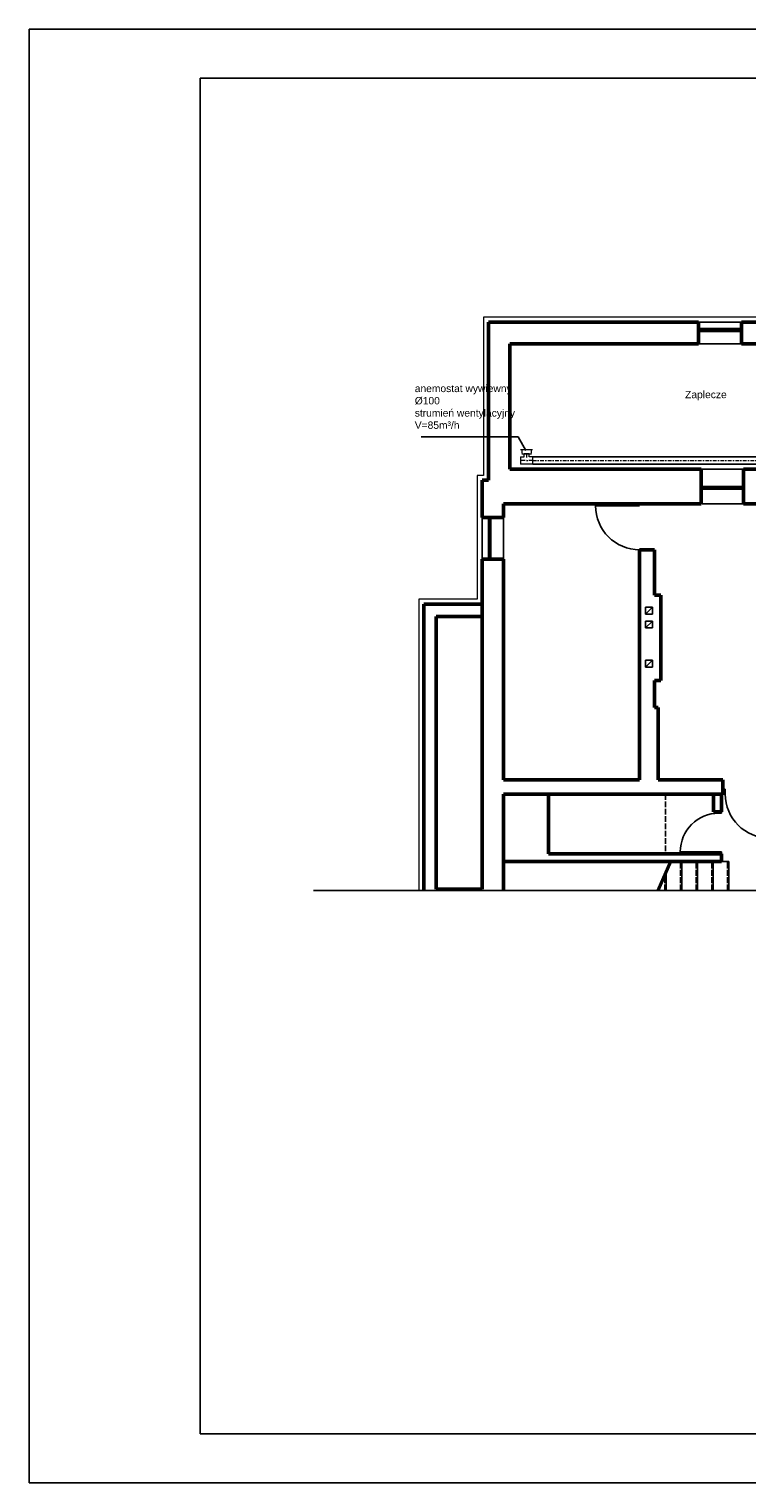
# Model space of a CAD drawing. Header units: millimetres. Extents: x 10990 to 23188, y -38075 to -27370.
# Tile 13 of 29: x 16888 to 18355, y -38075 to -35105. Entities that reach past the tile are written whole.
import ezdxf
from ezdxf.enums import TextEntityAlignment as Align

# ---------------------------------------------------------------- set-up
doc = ezdxf.new("R2010")
doc.units = ezdxf.units.MM
doc.linetypes.add('ACAD_ISO02W100', pattern=[15, 12, -3])
doc.linetypes.add('DASHDOT', pattern=[25.4, 12.7, -6.35, 0, -6.35])
for name, color, linetype, lineweight in [('2DL_PRO_n', 90, 'Continuous', 15), ('2DS_PLS_kan', 30, 'Continuous', 25), ('CP_AXISAC', 7, 'DASHDOT', 15), ('Przekrojowa', 90, 'Continuous', 50), ('Przekrój', 180, 'Continuous', 50)]:
    doc.layers.add(name, color=color, linetype=linetype, lineweight=lineweight)
for name, color, linetype in [('Drzwi', 32, 'Continuous'), ('Okna', 40, 'Continuous'), ('Opis okno', 50, 'Continuous'), ('Widokowa', 94, 'Continuous')]:
    doc.layers.add(name, color=color, linetype=linetype)
doc.styles.add('Arial', font='arial.ttf')
doc.styles.add('CP_ATTR', font='ROMANS.SHX')

# ---------------------------------------------------------------- blocks, each defined once
blk = doc.blocks.new('*U1814')
at = {"ltscale": 0.6}
for p, q in [((0, -7.5), (0, 7.5)), ((0, 7.5), (0, 7.5)), ((0, 7.5), (7.5, 7.5)), ((7.5, 14), (7.5, 14)), ((7.5, 14), (17.5, 14)), ((7.5, 7.5), (7.5, 14)), ((17.5, 14), (17.5, 14)), ((17.5, 7.5), (17.5, 14)), ((25, 7.5), (17.5, 7.5)), ((25, 7.5), (25, 7.5)), ((25, 7.5), (25, -7.5)), ((0, -7.5), (0, -7.5)), ((0, -7.5), (25, -7.5)), ((25, -7.5), (25, -7.5))]:
    blk.add_line(p, q, dxfattribs=at)
at = {"layer": 'CP_AXISAC', "ltscale": 0.6}
for p, q in [((0, 0), (25, 0)), ((12.5, 14), (12.5, 0))]:
    blk.add_line(p, q, dxfattribs=at)
at = {"linetype": 'ByBlock', "ltscale": 0.6, "style": 'CP_ATTR', "flags": 9}
for tag in ['NAME', 'PRODUCER', 'PRODUCT-TYPE', 'ARTICLE', 'FLOW', 'OTHER']:
    blk.add_attdef(tag, (0, 0), '', height=0.0001, dxfattribs=at)
blk = doc.blocks.new('RDLAC025f9mm8ut')
for p, q in [((-1, -0.5), (-1, 0.5)), ((-0.8, 0.5), (0, 0.5)), ((0, 0.62), (0, -0.62)), ((0, -0.5), (-0.8, -0.5))]:
    blk.add_line(p, q)
at = {"linetype": 'ByBlock', "style": 'CP_ATTR', "flags": 9}
for tag in ['NAME', 'NUMBER', 'GROUP', 'ARTICLE', 'PRODUCT-TYPE', 'ORDER-NO', 'PRODUCER', 'DN', 'PN', 'CHARACTER', 'TEMPERATURE', 'POWER', 'VOLTAGE', 'FLOW', 'OTHER']:
    blk.add_attdef(tag, text='', height=0.00005, dxfattribs=at).set_placement((-0.09, -0.02), align=Align.MIDDLE_LEFT)

msp = doc.modelspace()

# ---------------------------------------------------------------- linework, layer by layer
at = {"color": 7, "ltscale": 0.6}
msp.add_line((16887.9, -38074.7), (16887.9, -35104.7), dxfattribs=at)
at = {"ltscale": 0.6}
for p, q in [((17917.2, -35978.8), (18978, -35978.8)), ((18978, -35993.8), (17917.2, -35993.8)), ((17469.3, -36864.2), (22942, -36864.2))]:
    msp.add_line(p, q, dxfattribs=at)
at = {"layer": '2DS_PLS_kan', "lineweight": 25}
for p, q in [((17887.8, -35937.9), (17689.2, -35937.9)), ((17903, -35965.6), (17887.8, -35937.9))]:
    msp.add_line(p, q, dxfattribs=at)
at = {"layer": 'CP_AXISAC', "ltscale": 0.6}
msp.add_line((17917.2, -35986.3), (18978, -35986.3), dxfattribs=at)
at = {"layer": 'Drzwi'}
for p, q in [((18135.8, -36078.4), (18045.8, -36078.4)), ((18305.8, -36657.4), (18310.8, -36657.4)), ((18310.8, -36667.4), (18305.8, -36667.4)), ((18310.8, -36657.4), (18310.8, -36667.4)), ((18297.8, -36706.4), (18297.8, -36703.4)), ((18302.8, -36706.4), (18297.8, -36706.4)), ((18302.8, -36703.4), (18302.8, -36706.4)), ((18297.8, -36785.4), (18218.8, -36785.4)), ((18302.8, -36785.4), (18297.8, -36785.4)), ((18297.8, -36789.4), (18297.8, -36785.4)), ((18302.8, -36789.4), (18297.8, -36789.4)), ((18302.8, -36785.4), (18302.8, -36789.4)), ((18302.8, -36805.4), (18317.8, -36805.4))]:
    msp.add_line(p, q, dxfattribs=at)
for centre, radius, start, end in [((18135.8, -36078.3), 90.1, 180.0371, 269.9629), ((18400.8, -36667.4), 90, 180, 270), ((18297.8, -36785.4), 79, 90, 180)]:
    msp.add_arc(centre, radius, start, end, dxfattribs=at)
at = {"layer": 'Okna'}
for p, q in [((18347.8, -36039.4), (18261.8, -36039.4)), ((18261.8, -36044.4), (18347.8, -36044.4)), ((18266.8, -36039.4), (18266.8, -36044.4)), ((18266.8, -36041.9), (18342.8, -36041.9)), ((18342.8, -36044.4), (18342.8, -36039.4)), ((17826.8, -36102.4), (17826.8, -36187.4)), ((17826.8, -36107.4), (17831.8, -36107.4)), ((17829.3, -36107.4), (17829.3, -36182.4)), ((17831.8, -36187.4), (17831.8, -36102.4)), ((17826.8, -36182.4), (17831.8, -36182.4))]:
    msp.add_line(p, q, dxfattribs=at)
at = {"layer": 'Opis okno'}
for p, q in [((18343.8, -35716.4), (18255.8, -35716.4)), ((18343.8, -35722.4), (18255.8, -35722.4)), ((18260.8, -35722.4), (18260.8, -35716.4)), ((18260.8, -35719.4), (18338.8, -35719.4)), ((18338.8, -35722.4), (18338.8, -35716.4))]:
    msp.add_line(p, q, dxfattribs=at)
at = {"layer": 'Przekrojowa'}
msp.add_line((18347.8, -36074.4), (18347.8, -36044.4), dxfattribs=at)
at = {"layer": 'Przekrój', "lineweight": 20}
for p, q in [((18434.8, -35693.4), (17816.8, -35693.4)), ((17816.8, -35693.4), (17816.8, -36016.4)), ((17816.8, -36016.4), (17803.8, -36016.4)), ((17803.8, -36016.4), (17803.8, -36269.4)), ((17803.8, -36269.4), (17684.8, -36269.4)), ((17684.8, -36269.4), (17684.8, -36864.2))]:
    msp.add_line(p, q, dxfattribs=at)
at = {"layer": 'Przekrój'}
for p, q in [((18255.8, -35703.4), (17826.8, -35703.4)), ((17826.8, -35703.4), (17826.8, -36026.4)), ((18255.8, -35747.4), (18255.8, -35703.4)), ((18343.8, -35703.4), (18343.8, -35747.4)), ((18343.8, -35703.4), (18870.8, -35703.4)), ((17870.8, -36003.4), (17870.8, -35747.4)), ((17870.8, -35747.4), (18255.8, -35747.4)), ((18343.8, -35747.4), (18870.8, -35747.4)), ((18261.8, -36003.4), (17870.8, -36003.4)), ((18261.8, -36003.4), (18261.8, -36074.4)), ((18504.8, -36003.4), (18347.8, -36003.4)), ((18347.8, -36074.4), (18347.8, -36003.4)), ((17826.8, -36026.4), (17813.8, -36026.4)), ((17813.8, -36026.4), (17813.8, -36102.4)), ((18261.8, -36074.4), (17857.8, -36074.4)), ((17857.8, -36102.4), (17857.8, -36074.4)), ((18347.8, -36074.4), (18440.8, -36074.4)), ((17813.8, -36102.4), (17826.8, -36102.4)), ((17857.8, -36102.4), (17826.8, -36102.4)), ((18135.8, -36638.4), (18135.8, -36168.4)), ((18135.8, -36168.4), (18165.8, -36168.4)), ((18165.8, -36168.4), (18165.8, -36261.4)), ((17826.8, -36187.4), (17813.8, -36187.4)), ((17813.8, -36187.4), (17813.8, -36861.4)), ((17857.8, -36187.4), (17826.8, -36187.4)), ((17857.8, -36187.4), (17857.8, -36638.4)), ((18165.8, -36261.4), (18178.8, -36261.4)), ((18178.8, -36261.4), (18178.8, -36435.4)), ((17813.8, -36279.4), (17694.8, -36279.4)), ((17694.8, -36279.4), (17694.8, -36864.2)), ((17813.8, -36304.4), (17719.8, -36304.4)), ((17719.8, -36304.4), (17719.8, -36861.4)), ((18178.8, -36435.4), (18165.8, -36435.4)), ((18165.8, -36435.4), (18165.8, -36490.4)), ((18165.8, -36490.4), (18173.8, -36490.4)), ((18173.8, -36638.4), (18173.8, -36490.4)), ((17857.8, -36638.4), (18135.8, -36638.4)), ((18305.8, -36638.4), (18173.8, -36638.4)), ((18305.8, -36638.4), (18305.8, -36667.4)), ((18305.8, -36667.4), (17857.8, -36667.4)), ((17857.8, -36864.2), (17857.8, -36667.4)), ((17949.8, -36789.4), (17949.8, -36667.4)), ((18286.8, -36667.4), (18286.8, -36703.4)), ((18302.8, -36703.4), (18302.8, -36667.4)), ((18286.8, -36703.4), (18302.8, -36703.4)), ((18302.8, -36789.4), (17949.8, -36789.4)), ((18302.8, -36789.4), (18302.8, -36805.4)), ((18302.8, -36805.4), (17857.8, -36805.4)), ((17719.8, -36861.4), (17813.8, -36861.4))]:
    msp.add_line(p, q, dxfattribs=at)
at = {"layer": 'Widokowa', "color": 7}
for p, q in [((23187.9, -35104.7), (16887.9, -35104.7)), ((17237.9, -37974.7), (17237.9, -35204.7)), ((23087.9, -35204.7), (17237.9, -35204.7)), ((23087.9, -37974.7), (17237.9, -37974.7)), ((16887.9, -38074.7), (23187.9, -38074.7))]:
    msp.add_line(p, q, dxfattribs=at)
at = {"layer": 'Widokowa'}
for p, q in [((18255.8, -35703.4), (18343.8, -35703.4)), ((18255.8, -35747.4), (18343.8, -35747.4)), ((18261.8, -36003.4), (18347.8, -36003.4)), ((18262.8, -36074.4), (18347.8, -36074.4)), ((17813.8, -36102.4), (17813.8, -36187.4)), ((17857.8, -36102.4), (17857.8, -36187.4)), ((18147.8, -36285.9), (18161.8, -36285.9)), ((18147.8, -36299.9), (18147.8, -36285.9)), ((18147.8, -36299.9), (18161.8, -36285.9)), ((18161.8, -36285.9), (18161.8, -36299.9)), ((18161.8, -36299.9), (18147.8, -36299.9)), ((18147.8, -36313.9), (18161.8, -36313.9)), ((18147.8, -36327.9), (18147.8, -36313.9)), ((18147.8, -36327.9), (18161.8, -36313.9)), ((18161.8, -36313.9), (18161.8, -36327.9)), ((18161.8, -36327.9), (18147.8, -36327.9)), ((18147.8, -36394.2), (18161.8, -36394.2)), ((18147.8, -36408.2), (18147.8, -36394.2)), ((18147.8, -36408.2), (18161.8, -36394.2)), ((18161.8, -36408.2), (18147.8, -36408.2)), ((18161.8, -36394.2), (18161.8, -36408.2)), ((18171.6, -36864.2), (18197.8, -36805.4)), ((18174.9, -36864.2), (18201.1, -36805.4)), ((18221.8, -36864.2), (18221.8, -36805.4)), ((18253.8, -36864.2), (18253.8, -36805.4)), ((18285.8, -36864.2), (18285.8, -36805.4)), ((18317.8, -36864.2), (18317.8, -36805.4)), ((18189.8, -36864.2), (18189.8, -36830.8))]:
    msp.add_line(p, q, dxfattribs=at)
at = {"layer": 'Widokowa', "linetype": 'ACAD_ISO02W100'}
for p, q in [((18188.8, -36667.4), (18188.8, -36789.4)), ((18219.3, -36864.2), (18219.3, -36805.4)), ((18251.3, -36864.2), (18251.3, -36805.4)), ((18283.3, -36864.2), (18283.3, -36805.4)), ((18315.3, -36864.2), (18315.3, -36805.4)), ((18187.3, -36864.2), (18187.3, -36836.4))]:
    msp.add_line(p, q, dxfattribs=at)

# ---------------------------------------------------------------- block references
at = {"layer": '2DL_PRO_n', "xscale": -8, "yscale": 20, "zscale": 20, "rotation": 270.0000000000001}
msp.add_blockref('RDLAC025f9mm8ut', (17904.7, -35964.3), dxfattribs=at)
at = {"layer": '2DL_PRO_n', "xscale": -1, "zscale": 15}
msp.add_blockref('*U1814', (17917.2, -35986.3), dxfattribs=at)

# ---------------------------------------------------------------- texts
at = {"layer": '2DS_PLS_kan', "style": 'Arial'}
msp.add_text('Zaplecze', height=15, dxfattribs=at).set_placement((18228.7, -35858.7, 0))
at = {"layer": '2DS_PLS_kan', "insert": (17676.2, -35876.4), "char_height": 15, "width": 237.339, "attachment_point": 4, "style": 'Arial'}
msp.add_mtext('anemostat wywiewny %%C100\\Pstrumień wentylacyjny V=85m³/h', dxfattribs=at)

doc.saveas('drawing.dxf')
